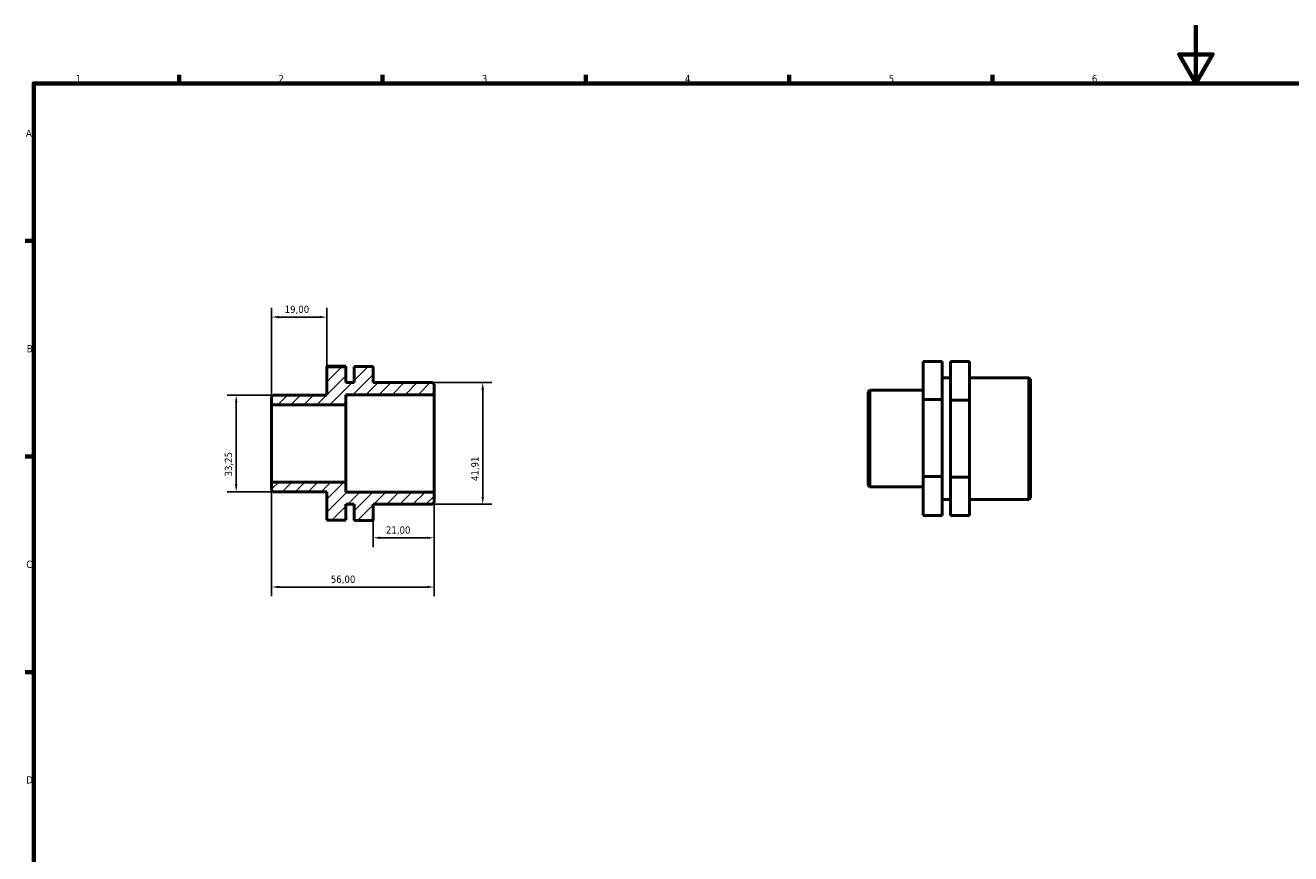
# Model space of a CAD drawing. Header units: millimetres. Extents: x 0 to 906, y 0 to 594.
# Tile 2 of 3: x 17 to 453, y 309 to 594. Entities that reach past the tile are written whole.
import ezdxf

# ---------------------------------------------------------------- set-up
doc = ezdxf.new("R2010")
doc.units = ezdxf.units.MM
for name, color, linetype, lineweight in [('Border (ISO)', 7, 'Continuous', 70), ('Dimension (ISO)', 7, 'Continuous', 25), ('Hatch (ISO)', 7, 'Continuous', 18), ('Visible (ISO)', 7, 'Continuous', 50)]:
    doc.layers.add(name, color=color, linetype=linetype, lineweight=lineweight)
doc.styles.add('Note Text (ISO)', font='tahoma.ttf')
doc.dimstyles.new('Default (ISO)', dxfattribs={"dimtxt": 2.5, "dimasz": 2.5, "dimexe": 3.175, "dimexo": 0, "dimgap": 0.762, "dimtad": 1, "dimrnd": 1e-08, "dimzin": 0, "dimtxsty": 'Note Text (ISO)', "dimcen": 0.09, "dimdle": 10, "dimclrd": 256, "dimclre": 256, "dimclrt": 232, "dimazin": 0, "dimtfac": 1.40208, "dimtmove": 0, "dimatfit": 3, "dimfxl": 1, "dimtolj": 1, "dimtzin": 0, "dimlwd": -1, "dimlwe": -1, "dimarcsym": 0})

# ---------------------------------------------------------------- blocks, each defined once
blk = doc.blocks.new('Borders Default Border')
at = {"layer": 'Border (ISO)'}
for p, q in [((70.08, 574), (70.08, 576.9)), ((140.17, 574), (140.17, 576.9)), ((210.25, 574), (210.25, 576.9)), ((280.33, 574), (280.33, 576.9)), ((350.42, 574), (350.42, 576.9)), ((20, 519.75), (17.1, 519.75)), ((20, 445.5), (17.1, 445.5)), ((20, 371.25), (17.1, 371.25))]:
    blk.add_line(p, q, dxfattribs=at)
at = {"layer": 'Border (ISO)', "flags": 128}
for points in [[(420.5, 594), (420.5, 574), (414.73, 584), (426.27, 584), (420.5, 574)], [(20, 20), (20, 574), (821, 574), (821, 20), (20, 20)]]:
    blk.add_lwpolyline(points, dxfattribs=at)
at = {"layer": 'Border (ISO)', "color": 232, "true_color": 0xca0064, "char_height": 2.5, "attachment_point": 7, "style": 'Note Text (ISO)'}
for s, insert in [('1', (34.48, 574.4)), ('2', (104.37, 574.4)), ('3', (174.43, 574.35)), ('4', (244.42, 574.4)), ('5', (314.64, 574.35)), ('6', (384.66, 574.35)), ('A', (17.29, 555.62)), ('B', (17.59, 481.37)), ('C', (17.43, 407.08)), ('D', (17.43, 332.88))]:
    blk.add_mtext(s, dxfattribs=dict(at, insert=insert))
blk = doc.blocks.new('*D7')
at = {"layer": 'Defpoints', "color": 0, "transparency": 16777216}
for p in [(102, 436.7), (158, 433.24), (102, 400.55)]:
    blk.add_point(p, dxfattribs=at)
at = {"layer": 'Dimension (ISO)', "transparency": 16777216}
for p, q in [((102, 436.7), (102, 397.38)), ((158, 433.24), (158, 397.38)), ((155.5, 400.55), (104.5, 400.55))]:
    blk.add_line(p, q, dxfattribs=at)
for points in [[(104.5, 400.97), (104.5, 400.14), (102, 400.55)], [(155.5, 400.97), (155.5, 400.14), (158, 400.55)]]:
    blk.add_solid(points, dxfattribs=at)
at = {"layer": 'Dimension (ISO)', "color": 232, "true_color": 0xca0064, "transparency": 16777216, "insert": (122.4, 404.49), "char_height": 2.5, "attachment_point": 1, "style": 'Note Text (ISO)'}
blk.add_mtext('\\A1;56,00', dxfattribs=at)
blk = doc.blocks.new('*D8')
at = {"layer": 'Defpoints', "color": 0, "transparency": 16777216}
for p in [(158, 433.24), (137, 423.49), (137, 417.5)]:
    blk.add_point(p, dxfattribs=at)
at = {"layer": 'Dimension (ISO)', "transparency": 16777216}
for p, q in [((158, 433.24), (158, 414.32)), ((137, 423.49), (137, 414.32)), ((155.5, 417.5), (139.5, 417.5))]:
    blk.add_line(p, q, dxfattribs=at)
for points in [[(139.5, 417.91), (139.5, 417.08), (137, 417.5)], [(155.5, 417.91), (155.5, 417.08), (158, 417.5)]]:
    blk.add_solid(points, dxfattribs=at)
at = {"layer": 'Dimension (ISO)', "color": 232, "true_color": 0xca0064, "transparency": 16777216, "insert": (141.39, 421.43), "char_height": 2.5, "attachment_point": 1, "style": 'Note Text (ISO)'}
blk.add_mtext('\\A1;21,00', dxfattribs=at)
blk = doc.blocks.new('*D9')
at = {"layer": 'Defpoints', "color": 0, "transparency": 16777216}
for p in [(157.44, 470.96), (157.44, 429.05), (174.73, 429.05)]:
    blk.add_point(p, dxfattribs=at)
at = {"layer": 'Dimension (ISO)', "transparency": 16777216}
for p, q in [((157.44, 470.96), (177.9, 470.96)), ((174.73, 468.46), (174.73, 431.55)), ((157.44, 429.05), (177.9, 429.05))]:
    blk.add_line(p, q, dxfattribs=at)
for points in [[(174.31, 468.46), (175.14, 468.46), (174.73, 470.96)], [(174.31, 431.55), (175.14, 431.55), (174.73, 429.05)]]:
    blk.add_solid(points, dxfattribs=at)
at = {"layer": 'Dimension (ISO)', "color": 232, "true_color": 0xca0064, "transparency": 16777216, "insert": (170.79, 437.05), "char_height": 2.5, "attachment_point": 1, "rotation": 90, "style": 'Note Text (ISO)'}
blk.add_mtext('\\A1;41,91', dxfattribs=at)
blk = doc.blocks.new('*D10')
at = {"layer": 'Defpoints', "color": 0, "transparency": 16777216}
for p in [(102.56, 466.63), (89.78, 433.38), (102.56, 433.38)]:
    blk.add_point(p, dxfattribs=at)
at = {"layer": 'Dimension (ISO)', "transparency": 16777216}
for p, q in [((102.56, 466.63), (86.61, 466.63)), ((89.78, 464.13), (89.78, 435.88)), ((102.56, 433.38), (86.61, 433.38))]:
    blk.add_line(p, q, dxfattribs=at)
for points in [[(89.36, 464.13), (90.2, 464.13), (89.78, 466.63)], [(89.36, 435.88), (90.2, 435.88), (89.78, 433.38)]]:
    blk.add_solid(points, dxfattribs=at)
at = {"layer": 'Dimension (ISO)', "color": 232, "true_color": 0xca0064, "transparency": 16777216, "insert": (85.84, 438.62), "char_height": 2.5, "attachment_point": 1, "rotation": 90, "style": 'Note Text (ISO)'}
blk.add_mtext('\\A1;33,25', dxfattribs=at)
blk = doc.blocks.new('*D11')
at = {"layer": 'Defpoints', "color": 0, "transparency": 16777216}
for p in [(102, 493.52), (121, 476.42), (102, 463.3)]:
    blk.add_point(p, dxfattribs=at)
at = {"layer": 'Dimension (ISO)', "transparency": 16777216}
for p, q in [((102, 463.3), (102, 496.7)), ((118.5, 493.52), (104.5, 493.52)), ((121, 476.42), (121, 496.7))]:
    blk.add_line(p, q, dxfattribs=at)
for points in [[(104.5, 493.94), (104.5, 493.1), (102, 493.52)], [(118.5, 493.94), (118.5, 493.1), (121, 493.52)]]:
    blk.add_solid(points, dxfattribs=at)
at = {"layer": 'Dimension (ISO)', "color": 232, "true_color": 0xca0064, "transparency": 16777216, "insert": (106.48, 497.45), "char_height": 2.5, "attachment_point": 1, "style": 'Note Text (ISO)'}
blk.add_mtext('\\A1;19,00', dxfattribs=at)

msp = doc.modelspace()

# ---------------------------------------------------------------- hatches: boundary and pattern name
at = {"layer": 'Hatch (ISO)'}
h = msp.add_hatch(dxfattribs=at)
h.set_pattern_fill('ANSI31', color=256, scale=25.4, style=0)
h.set_pattern_definition([(45, (0, 0), (-2.245064, 2.245064), [])])
h.paths.add_polyline_path([(157.44, 429.046), (158, 429.606), (158, 433.237), (127.6, 433.237), (127.6, 436.701), (102, 436.701), (102, 433.936), (102.56, 433.376), (121, 433.376), (121, 423.584), (127.6, 423.584), (127.6, 429.046), (130.4, 429.046), (130.4, 423.489), (137, 423.489), (137, 429.046)])
h.paths.add_polyline_path([(158, 470.396), (157.44, 470.956), (137, 470.956), (137, 476.512), (130.4, 476.512), (130.4, 470.956), (127.6, 470.956), (127.6, 476.417), (121, 476.417), (121, 466.625), (102.56, 466.625), (102, 466.065), (102, 463.3), (127.6, 463.3), (127.6, 466.765), (158, 466.765)])

# ---------------------------------------------------------------- linework, layer by layer
at = {"layer": 'Visible (ISO)'}
for p, q in [((127.6, 476.557), (121, 476.557)), ((121, 476.557), (121, 476.417)), ((127.6, 476.417), (121, 476.417)), ((121, 476.417), (121, 466.625)), ((127.6, 476.417), (127.6, 476.557)), ((127.6, 470.956), (127.6, 476.417)), ((137, 476.512), (130.4, 476.512)), ((130.4, 476.512), (130.4, 470.956)), ((137, 470.956), (137, 476.512)), ((333.131, 478.25), (326.531, 478.25)), ((326.531, 478.25), (326.531, 465.187)), ((333.131, 465.187), (333.131, 478.25)), ((342.531, 478.251), (335.931, 478.251)), ((335.931, 478.251), (335.931, 464.902)), ((342.531, 464.902), (342.531, 478.251)), ((333.131, 472.648), (335.931, 472.648)), ((342.531, 472.648), (362.971, 472.648)), ((362.971, 430.738), (362.971, 472.648)), ((363.531, 472.088), (362.971, 472.648)), ((363.531, 472.088), (363.531, 431.298)), ((102.56, 466.625), (102, 466.065)), ((121, 466.625), (102.56, 466.625)), ((130.4, 470.956), (127.6, 470.956)), ((127.6, 463.3), (127.6, 466.765)), ((127.6, 466.765), (158, 466.765)), ((157.44, 470.956), (137, 470.956)), ((158, 470.396), (157.44, 470.956)), ((158, 466.765), (158, 470.396)), ((158, 433.237), (158, 466.765)), ((307.531, 467.757), (308.091, 468.317)), ((307.531, 435.628), (307.531, 467.757)), ((308.091, 468.317), (308.091, 435.068)), ((308.091, 468.317), (326.531, 468.317)), ((102, 466.065), (102, 463.3)), ((102, 463.3), (127.6, 463.3)), ((102, 436.701), (102, 463.3)), ((127.6, 436.701), (127.6, 463.3)), ((326.531, 465.187), (326.531, 438.63)), ((333.131, 465.187), (326.531, 465.187)), ((333.131, 438.63), (333.131, 465.187)), ((335.931, 464.902), (335.931, 438.344)), ((342.531, 464.902), (335.931, 464.902)), ((342.531, 438.344), (342.531, 464.902)), ((127.6, 436.701), (102, 436.701)), ((102, 436.701), (102, 433.936)), ((127.6, 433.237), (127.6, 436.701)), ((333.131, 438.63), (326.531, 438.63)), ((326.531, 438.63), (326.531, 425.136)), ((333.131, 425.136), (333.131, 438.63)), ((342.531, 438.344), (335.931, 438.344)), ((335.931, 438.344), (335.931, 425.135)), ((342.531, 425.135), (342.531, 438.344)), ((102, 433.936), (102.56, 433.376)), ((102.56, 433.376), (121, 433.376)), ((121, 433.376), (121, 423.584)), ((158, 433.237), (127.6, 433.237)), ((158, 429.606), (158, 433.237)), ((307.531, 435.628), (308.091, 435.068)), ((308.091, 435.068), (326.531, 435.068)), ((127.6, 423.584), (127.6, 429.046)), ((127.6, 429.046), (130.4, 429.046)), ((130.4, 429.046), (130.4, 423.489)), ((137, 423.489), (137, 429.046)), ((137, 429.046), (157.44, 429.046)), ((157.44, 429.046), (158, 429.606)), ((333.131, 430.738), (335.931, 430.738)), ((342.531, 430.738), (362.971, 430.738)), ((363.531, 431.298), (362.971, 430.738)), ((121, 423.584), (127.6, 423.584)), ((130.4, 423.489), (137, 423.489)), ((130.4, 423.489), (130.4, 423.443)), ((137, 423.443), (130.4, 423.443)), ((137, 423.443), (137, 423.489)), ((333.131, 425.136), (326.531, 425.136)), ((342.531, 425.135), (335.931, 425.135))]:
    msp.add_line(p, q, dxfattribs=at)

# ---------------------------------------------------------------- block references
msp.add_blockref('Borders Default Border', (0, 0))

# ---------------------------------------------------------------- dimensions: what is measured, and where the dimension line sits
at = {"layer": 'Dimension (ISO)'}
for base, p1, p2, angle, picture, middle in [((102, 493.521), (121, 476.417), (102, 463.3), 180, '*D11', (110.5, 493.521)), ((89.78, 433.376), (102.56, 466.625), (102.56, 433.376), 90, '*D10', (89.78, 442.724)), ((174.725, 429.046), (157.44, 470.956), (157.44, 429.046), 90, '*D9', (174.725, 441.149)), ((102, 400.555), (158, 433.237), (102, 436.701), 180, '*D7', (126.5, 400.555)), ((137, 417.496), (158, 433.237), (137, 423.489), 180, '*D8', (145.5, 417.496))]:
    dim = msp.add_linear_dim(base=base, p1=p1, p2=p2, angle=angle, dimstyle='Default (ISO)', override={"dimdec": 2, "dimtp": 0, "dimtm": 0, "dimtdec": 2, "dimtofl": 0, "dimatfit": 1}, dxfattribs=at)
    dim.commit()
    dim.dimension.update_dxf_attribs({"geometry": picture, "text_midpoint": middle, "dimtype": 160})

doc.saveas('drawing.dxf')
